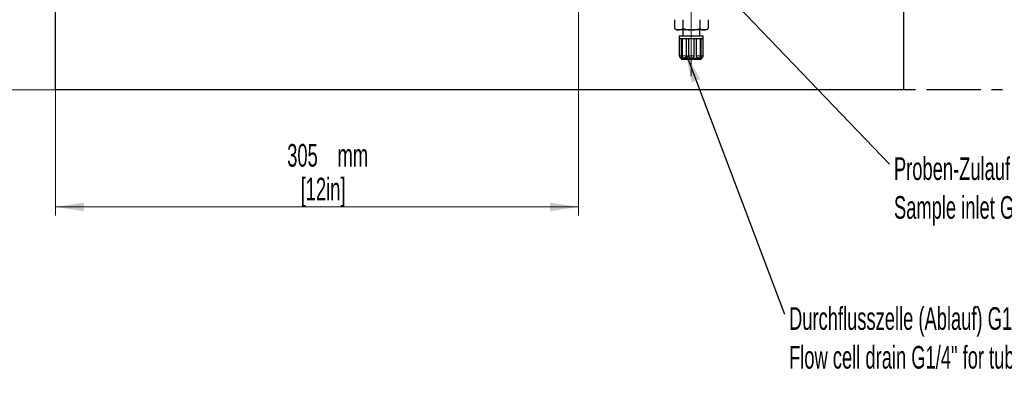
# Model space of a CAD drawing. Header units: millimetres. Extents: x 0 to 2100, y 0 to 1485.
# Tile 11 of 44: x 733 to 1307, y 577 to 785. Entities that reach past the tile are written whole.
import ezdxf

# ---------------------------------------------------------------- set-up
doc = ezdxf.new("R2010")
doc.units = ezdxf.units.MM
doc.header["$LTSCALE"] = 5
doc.linetypes.add('CENTER', pattern=[10.16, 6.35, -1.27, 1.27, -1.27])
doc.linetypes.add('CENTERX2', pattern=[20.32, 12.7, -2.54, 2.54, -2.54])
doc.styles.add('SLDTEXTSTYLE0', font='TXT', dxfattribs={"width": 0.605})
doc.dimstyles.new('SLDDIMSTYLE1', dxfattribs={"dimtxt": 12.841593, "dimasz": 16.5, "dimexe": 0, "dimexo": 0.0625, "dimgap": 3.210398, "dimtad": 1, "dimrnd": 1e-09, "dimzin": 12, "dimdsep": 46, "dimtxsty": 'SLDTEXTSTYLE0', "dimsah": 1, "dimcen": 0.09, "dimadec": 0, "dimazin": 3, "dimtfac": 1, "dimtofl": 0, "dimtmove": 0, "dimatfit": 3, "dimfxl": 0, "dimfrac": 2, "dimtolj": 1, "dimtzin": 12, "dimarcsym": 0})
doc.dimstyles.new('SLDDIMSTYLE3', dxfattribs={"dimtxt": 12.841593, "dimasz": 16.5, "dimexe": 0, "dimexo": 0.0625, "dimgap": 3.210398, "dimtad": 1, "dimdec": 0, "dimrnd": 1e-09, "dimzin": 12, "dimdsep": 46, "dimtxsty": 'SLDTEXTSTYLE0', "dimsah": 1, "dimcen": 0.09, "dimadec": 0, "dimazin": 3, "dimtfac": 1, "dimtofl": 0, "dimtmove": 0, "dimatfit": 3, "dimfxl": 0, "dimfrac": 2, "dimtolj": 1, "dimtzin": 12, "dimarcsym": 0})
doc.dimstyles.new('SLDDIMSTYLE5', dxfattribs={"dimtxt": 0.18, "dimasz": 16.5, "dimexe": 0, "dimexo": 0.0625, "dimgap": 0, "dimtad": 0, "dimtih": 1, "dimtoh": 1, "dimdec": 0, "dimrnd": 1e-09, "dimzin": 0, "dimdsep": 46, "dimtxsty": 'Standard', "dimsah": 1, "dimcen": 0.09, "dimadec": 0, "dimazin": 0, "dimtfac": 16.5, "dimtdec": 0, "dimtofl": 0, "dimtmove": 0, "dimatfit": 3, "dimfxl": 0, "dimfrac": 2, "dimtolj": 1, "dimtzin": 0, "dimarcsym": 0})

# ---------------------------------------------------------------- blocks, each defined once
blk = doc.blocks.new('_D_6')
at = {"color": 7, "linetype": 'Continuous', "lineweight": 0}
for p, q in [((753.53, 954.14), (527.64, 954.14)), ((532.64, 954.14), (532.64, 744.14)), ((753.53, 744.14), (527.64, 744.14))]:
    blk.add_line(p, q, dxfattribs=at)
at = {"color": 7, "linetype": 'Continuous', "lineweight": 18}
for points in [[(532.64, 954.14), (530.14, 937.64), (535.14, 937.64)], [(532.64, 744.14), (535.14, 760.64), (530.14, 760.64)]]:
    blk.add_solid(points, dxfattribs=at)
at = {"color": 7, "linetype": 'Continuous', "lineweight": 18, "char_height": 13.229, "attachment_point": 1, "rotation": 90, "style": 'SLDTEXTSTYLE0'}
for s, insert in [('mm', (495.87, 854)), ('[8,27in]', (515.59, 825.09)), ('210', (495.87, 824.6))]:
    blk.add_mtext(s, dxfattribs=dict(at, insert=insert))
blk = doc.blocks.new('_D_9')
at = {"color": 7, "linetype": 'Continuous', "lineweight": 0}
for p, q in [((1058.78, 805.13), (1058.78, 670.74)), ((753.53, 744.14), (753.53, 670.74)), ((753.53, 675.74), (1058.78, 675.74))]:
    blk.add_line(p, q, dxfattribs=at)
at = {"color": 7, "linetype": 'Continuous', "lineweight": 18}
for points in [[(753.53, 675.74), (770.03, 673.24), (770.03, 678.24)], [(1058.78, 675.74), (1042.28, 678.24), (1042.28, 673.24)]]:
    blk.add_solid(points, dxfattribs=at)
at = {"color": 7, "linetype": 'Continuous', "lineweight": 18, "char_height": 13.229, "attachment_point": 1, "style": 'SLDTEXTSTYLE0'}
for s, insert in [('305', (888.74, 712.51)), ('mm', (918.14, 712.51)), ('[12in]', (896.58, 692.79))]:
    blk.add_mtext(s, dxfattribs=dict(at, insert=insert))
blk = doc.blocks.new('SW_NOTE_0_1')
at = {"color": 0, "linetype": 'Continuous', "lineweight": 0, "char_height": 13.2292, "attachment_point": 1, "style": 'SLDTEXTSTYLE0'}
for s, insert in [('Durchflusszelle (Ablauf) G1/4" für Schlauch 4/6 mm', (2.72, 3.98)), ('Flow cell drain G1/4" for tubing 4/6 mm', (2.72, -18.66))]:
    blk.add_mtext(s, dxfattribs=dict(at, insert=insert))
blk = doc.blocks.new('SW_NOTE_0_2')
at = {"color": 0, "linetype": 'Continuous', "lineweight": 0, "char_height": 13.2292, "attachment_point": 1, "style": 'SLDTEXTSTYLE0'}
for s, insert in [('Proben-Zulauf G1/4" für Schlauch 4/6 mm', (2.68, 4.03)), ('Sample inlet G1/4" for tubing 4/6 mm', (2.68, -18.61))]:
    blk.add_mtext(s, dxfattribs=dict(at, insert=insert))

msp = doc.modelspace()

# ---------------------------------------------------------------- linework, layer by layer
at = {"color": 7, "linetype": 'Continuous', "lineweight": 25}
for p, q in [((753.532, 744.138), (753.532, 914.138)), ((1248.532, 914.138), (1248.532, 744.138)), ((1114.867, 785.138), (1114.867, 779.897)), ((1119.775, 785.138), (1119.775, 779.897)), ((1129.59, 785.138), (1129.59, 779.897)), ((1134.497, 785.138), (1134.497, 779.897)), ((1114.867, 779.897), (1116.182, 779.138)), ((1117.321, 779.138), (1116.182, 779.138)), ((1124.682, 779.138), (1117.321, 779.138)), ((1119.682, 779.138), (1119.682, 775.638)), ((1132.043, 779.138), (1124.682, 779.138)), ((1129.682, 775.638), (1129.682, 779.138)), ((1133.182, 779.138), (1132.043, 779.138)), ((1133.182, 779.138), (1134.497, 779.897)), ((1117.682, 775.638), (1117.682, 774.138)), ((1117.682, 775.638), (1124.682, 775.638)), ((1117.682, 774.138), (1117.682, 764.052)), ((1117.682, 774.138), (1119.733, 774.138)), ((1118.864, 774.138), (1118.864, 764.052)), ((1119.293, 774.138), (1119.293, 764.052)), ((1119.733, 774.138), (1124.682, 774.138)), ((1121.605, 774.138), (1121.605, 764.052)), ((1123.216, 764.052), (1123.216, 774.138)), ((1124.682, 775.638), (1131.682, 775.638)), ((1124.682, 774.138), (1129.632, 774.138)), ((1126.148, 774.138), (1126.148, 764.052)), ((1127.76, 764.052), (1127.76, 774.138)), ((1129.632, 774.138), (1131.682, 774.138)), ((1130.071, 764.052), (1130.071, 774.138)), ((1130.5, 764.052), (1130.5, 774.138)), ((1131.682, 774.138), (1131.682, 775.638)), ((1131.682, 764.052), (1131.682, 774.138)), ((1118.682, 762.638), (1118.971, 762.138)), ((1118.682, 762.638), (1120.44, 762.638)), ((1118.971, 762.138), (1124.682, 762.138)), ((1120.44, 762.638), (1120.121, 762.728)), ((1120.44, 762.638), (1124.682, 762.638)), ((1124.682, 762.638), (1128.925, 762.638)), ((1124.682, 762.138), (1130.394, 762.138)), ((1129.247, 762.729), (1128.925, 762.638)), ((1128.925, 762.638), (1130.682, 762.638)), ((1130.394, 762.138), (1130.682, 762.638)), ((1248.532, 744.138), (753.532, 744.138))]:
    msp.add_line(p, q, dxfattribs=at)
at = {"color": 7, "linetype": 'CENTERX2', "lineweight": 18}
msp.add_line((1124.682, 752.138), (1124.682, 809.138), dxfattribs=at)
at = {"color": 8, "linetype": 'Continuous', "lineweight": 18}
for p, q in [((1124.682, 779.138), (1124.682, 775.638)), ((1124.682, 775.638), (1124.682, 774.138)), ((1118.864, 764.052), (1117.682, 764.052)), ((1121.605, 764.052), (1119.293, 764.052)), ((1126.148, 764.052), (1123.216, 764.052)), ((1124.682, 762.638), (1124.682, 762.138)), ((1130.071, 764.052), (1127.76, 764.052)), ((1131.682, 764.052), (1130.5, 764.052))]:
    msp.add_line(p, q, dxfattribs=at)
at = {"color": 7, "linetype": 'CENTER', "lineweight": 25}
msp.add_line((1598.532, 744.138), (1248.532, 744.138), dxfattribs=at)
at = {"color": 7, "linetype": 'Continuous', "lineweight": 25}
for centre, start, end in [((1119.182, 764.052), 180, 250.545612), ((1120.793, 764.052), 180, 243.073344), ((1128.571, 764.052), 296.962372, 0), ((1130.182, 764.052), 289.489454, 0)]:
    msp.add_arc(centre, 1.5, start, end, dxfattribs=at)
for points, knots in [([(1114.867, 779.897), (1115.336, 779.652), (1116.142, 779.231), (1116.974, 779.166), (1117.321, 779.138)], [0, 0, 0, 0, 0.5819524, 1, 1, 1, 1]), ([(1117.321, 779.138), (1117.766, 779.183), (1118.598, 779.267), (1119.401, 779.697), (1119.775, 779.897)], [0, 0, 0, 0, 0.5352511, 1, 1, 1, 1]), ([(1119.775, 779.897), (1120.713, 779.652), (1122.325, 779.231), (1123.987, 779.166), (1124.682, 779.138)], [0, 0, 0, 0, 0.5819524, 1, 1, 1, 1]), ([(1124.682, 779.138), (1125.572, 779.183), (1127.235, 779.267), (1128.843, 779.697), (1129.59, 779.897)], [0, 0, 0, 0, 0.53525105, 1, 1, 1, 1]), ([(1129.59, 779.897), (1130.059, 779.652), (1130.865, 779.231), (1131.696, 779.166), (1132.043, 779.138)], [0, 0, 0, 0, 0.5819524, 1, 1, 1, 1]), ([(1132.043, 779.138), (1132.489, 779.183), (1133.32, 779.267), (1134.124, 779.697), (1134.497, 779.897)], [0, 0, 0, 0, 0.5352511, 1, 1, 1, 1]), ([(1118.864, 764.052), (1118.863, 763.958), (1118.86, 763.77), (1118.838, 763.5), (1118.808, 763.253), (1118.76, 762.971), (1118.699, 762.7), (1118.688, 762.659), (1118.682, 762.638)], [0, 0, 0, 0, 0.1245943, 0.24924, 0.3738167, 0.4973804, 0.7481155, 1, 1, 1, 1]), ([(1121.605, 764.052), (1121.6, 763.958), (1121.59, 763.77), (1121.512, 763.5), (1121.395, 763.253), (1121.187, 762.971), (1120.857, 762.7), (1120.579, 762.659), (1120.44, 762.638)], [0, 0, 0, 0, 0.1245943, 0.24924, 0.3738167, 0.4973804, 0.7481155, 1, 1, 1, 1]), ([(1124.682, 762.638), (1124.491, 762.659), (1124.109, 762.7), (1123.704, 762.971), (1123.457, 763.253), (1123.322, 763.5), (1123.233, 763.77), (1123.222, 763.958), (1123.216, 764.052)], [0, 0, 0, 0, 0.2518842, 0.5026191, 0.6261316, 0.7507591, 0.8753793, 1, 1, 1, 1]), ([(1126.148, 764.052), (1126.143, 763.958), (1126.132, 763.77), (1126.042, 763.5), (1125.907, 763.253), (1125.661, 762.971), (1125.255, 762.7), (1124.874, 762.659), (1124.682, 762.638)], [0, 0, 0, 0, 0.1245943, 0.24924, 0.3738167, 0.4973804, 0.7481155, 1, 1, 1, 1]), ([(1128.925, 762.638), (1128.786, 762.659), (1128.508, 762.7), (1128.178, 762.971), (1127.97, 763.253), (1127.853, 763.5), (1127.774, 763.77), (1127.765, 763.958), (1127.76, 764.052)], [0, 0, 0, 0, 0.2518842, 0.5026191, 0.6261316, 0.7507591, 0.8753793, 1, 1, 1, 1]), ([(1130.682, 762.638), (1130.677, 762.659), (1130.666, 762.7), (1130.604, 762.971), (1130.557, 763.253), (1130.526, 763.5), (1130.505, 763.77), (1130.502, 763.958), (1130.5, 764.052)], [0, 0, 0, 0, 0.2518842, 0.5026191, 0.6261316, 0.7507591, 0.8753793, 1, 1, 1, 1])]:
    msp.add_open_spline(points, degree=3, knots=knots, dxfattribs=at)

# ---------------------------------------------------------------- block references
at = {"color": 7, "linetype": 'Continuous', "lineweight": 0}
for name, p in [('SW_NOTE_0_2', (1240.357, 700.674)), ('SW_NOTE_0_1', (1179.048, 613.174))]:
    msp.add_blockref(name, p, dxfattribs=at)

# ---------------------------------------------------------------- dimensions: what is measured, and where the dimension line sits
at = {"color": 7, "linetype": 'Continuous', "lineweight": 18}
dim = msp.add_linear_dim(base=(532.641, 744.138), p1=(753.532, 954.138), p2=(753.532, 744.138), angle=90, text='<>mm\\P[8,27in]', dimstyle='SLDDIMSTYLE1', dxfattribs=at)
dim.commit()
dim.dimension.update_dxf_attribs({"geometry": '_D_6', "text_midpoint": (532.641, 853.996), "dimtype": 160})
dim = msp.add_linear_dim(base=(1058.782, 675.738), p1=(753.532, 744.138), p2=(1058.782, 805.135), text='<>mm\\P[12in]', dimstyle='SLDDIMSTYLE3', dxfattribs=at)
dim.commit()
dim.dimension.update_dxf_attribs({"geometry": '_D_9', "text_midpoint": (918.139, 675.738), "dimtype": 160})

# ---------------------------------------------------------------- leaders
at = {"color": 7, "linetype": 'Continuous', "lineweight": 0}
for points in [[(1131.037, 814.994), (1240.357, 700.674)], [(1121.605, 764.932), (1179.048, 613.174)]]:
    msp.add_leader(points, dimstyle='SLDDIMSTYLE5', dxfattribs=at)

doc.saveas('drawing.dxf')
